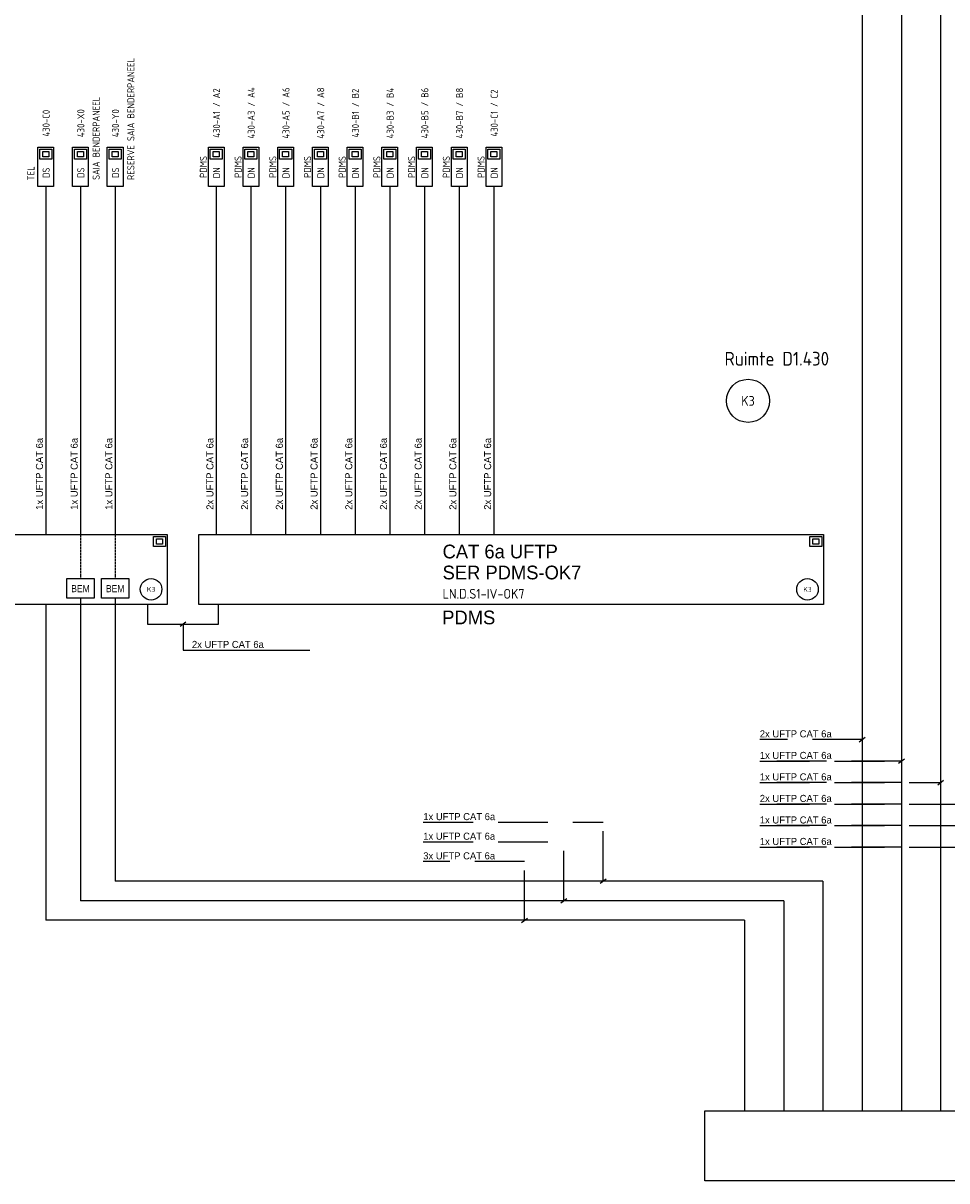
# Model space of a CAD drawing. Header units: millimetres. Extents: x -54 to 1704, y -342 to 469.
# Tile 13 of 17: x 1066 to 1301, y -336 to -41. Entities that reach past the tile are written whole.
import ezdxf
from ezdxf.enums import TextEntityAlignment as Align

# ---------------------------------------------------------------- set-up
doc = ezdxf.new("R2010")
doc.units = ezdxf.units.MM
doc.linetypes.add('DASHED', pattern=[19.05, 12.7, -6.35])
for name, color, linetype in [('AT$1A---_BIJSCHRIFT', 7, 'Continuous'), ('AT$1A---_TEKST', 2, 'Continuous'), ('E--L6100', 3, 'Continuous'), ('E--L6400', 3, 'Continuous'), ('EB6122--_ATTRIB', 2, 'Continuous'), ('EB6441--_ATTRIB', 2, 'Continuous'), ('EL6122--_AARD-NEN3134', 3, 'Continuous'), ('EL6441--_DN', 7, 'Continuous')]:
    doc.layers.add(name, color=color, linetype=linetype)
doc.styles.add('1_8', font='ISO.shx', dxfattribs={"height": 1.8})
doc.styles.add('2_5', font='iso.shx', dxfattribs={"height": 2.5})
doc.styles.add('GBB_ISOP', font='b-gbp3.shx')
doc.styles.add('NORATT', font='isocp.shx')
doc.styles.add('Normaal_staand', font='iso.shx')

# ---------------------------------------------------------------- blocks, each defined once
blk = doc.blocks.new('ES3134')
at = {"color": 0}
blk.add_circle((0, 0), 5.5, dxfattribs=at)
at = {"style": '1_8', "flags": 8}
blk.add_attdef('M_CODE', text='', height=1.8, dxfattribs=at).set_placement((0, 0), align=Align.MIDDLE_CENTER)
at = {"color": 0, "style": '2_5', "flags": 8}
blk.add_attdef('CODE', text='', height=2.5, dxfattribs=at).set_placement((0, 0), align=Align.MIDDLE)
blk = doc.blocks.new('DATA-LS3')
at = {"layer": 'E--L6400', "color": 2, "linetype": 'Continuous'}
blk.add_line((3.1, 0), (0, 0), dxfattribs=at)
for points in [[(13.1, -2), (3.1, -2), (3.1, 2), (13.1, 2)], [(12.63, 1.53), (12.63, -1.54), (10.01, -1.54), (10.01, 1.53)], [(11.98, 0.76), (11.98, -0.77), (10.67, -0.77), (10.67, 0.76)]]:
    blk.add_lwpolyline(points, close=True, dxfattribs=at)
at = {"style": 'NORATT'}
for tag, flags, p in [('CODE', 9, (8.06, 6.75)), ('M_CODE', 8, (8.06, 3.75))]:
    blk.add_attdef(tag, text='', height=1.8, dxfattribs=dict(at, flags=flags)).set_placement(p, align=Align.MIDDLE_CENTER)
for tag, flags, p in [('PANEEL', 9, (0, 3)), ('GRP', 8, (0, -5)), ('RUIMTE', 9, (0, -7.5))]:
    blk.add_attdef(tag, text='', height=1.8, dxfattribs=dict(at, flags=flags)).set_placement(p, align=Align.MIDDLE_LEFT)
at = {"color": 1, "style": 'NORATT'}
blk.add_attdef('DATACODE', text='', height=1.8, dxfattribs=at).set_placement((8.06, 3.75), align=Align.MIDDLE_CENTER)
blk.add_attdef('DATA-TST', text='', height=1.8, dxfattribs=at).set_placement((4.62, 0), align=Align.MIDDLE_LEFT)

msp = doc.modelspace()

# ---------------------------------------------------------------- linework, layer by layer
at = {"color": 1}
for p, q in [((1299.55, -16.95), (1299.55, -318.3)), ((1289.55, -21.95), (1289.55, -318.3)), ((1279.55, -26.95), (1279.55, -318.3)), ((1080.3, -187.57), (1080.3, -264.71)), ((1089.15, -187.57), (1089.15, -259.71)), ((1071.46, -189.18), (1071.46, -269.71)), ((1105.7, -194.75), (1107.2, -193.61)), ((1278.8, -224.18), (1280.31, -223.04)), ((1288.8, -229.66), (1290.31, -228.53)), ((1298.8, -235.15), (1300.31, -234.02)), ((1269.55, -259.71), (1089.15, -259.71)), ((1212.76, -260.28), (1214.27, -259.14)), ((1269.55, -259.71), (1269.55, -318.3)), ((1259.55, -264.71), (1080.3, -264.71)), ((1202.76, -265.28), (1204.27, -264.14)), ((1259.55, -264.71), (1259.55, -318.3)), ((1249.55, -269.71), (1071.46, -269.71)), ((1192.76, -270.28), (1194.27, -269.14)), ((1249.55, -269.71), (1249.55, -318.3))]:
    msp.add_line(p, q, dxfattribs=at)
at = {"color": 3}
for p, q in [((891.71, -171.34), (1102.42, -171.34)), ((1102.42, -171.34), (1102.42, -189.18)), ((1102.42, -189.18), (891.71, -189.18))]:
    msp.add_line(p, q, dxfattribs=at)
at = {"color": 1, "linetype": 'DASHED', "ltscale": 0.02}
for p, q in [((1080.3, -171.34), (1080.3, -182.57)), ((1089.15, -171.34), (1089.15, -182.57))]:
    msp.add_line(p, q, dxfattribs=at)
at = {"color": 1, "linetype": 'DASHED'}
for p, q in [((1279.55, -223.61), (1253.46, -223.61)), ((1289.55, -229.1), (1253.46, -229.1)), ((1253.46, -229.1), (1289.55, -229.1)), ((1289.55, -234.58), (1253.46, -234.58)), ((1253.46, -234.58), (1299.55, -234.58)), ((1289.55, -240.07), (1253.46, -240.07)), ((1253.46, -240.07), (1309.55, -240.07)), ((1167.69, -244.71), (1213.53, -244.71)), ((1213.52, -259.71), (1213.52, -244.71)), ((1289.55, -245.56), (1253.46, -245.56)), ((1253.46, -245.56), (1319.55, -245.56)), ((1167.68, -249.71), (1203.52, -249.71)), ((1203.52, -264.71), (1203.52, -249.71)), ((1289.55, -251.04), (1253.46, -251.04)), ((1253.46, -251.04), (1329.55, -251.04)), ((1193.52, -254.71), (1167.67, -254.71)), ((1193.52, -269.71), (1193.52, -254.71))]:
    msp.add_line(p, q, dxfattribs=at)
at = {"color": 3}
for points in [[(1110.48, -171.34), (1269.73, -171.34), (1269.73, -189.18), (1110.48, -189.18)], [(1239.47, -318.3), (1398.72, -318.3), (1398.72, -336.14), (1239.47, -336.14)]]:
    msp.add_lwpolyline(points, close=True, dxfattribs=at)
at = {"color": 1}
for points in [[(1076.8, -182.57), (1083.8, -182.57), (1083.8, -187.57), (1076.8, -187.57)], [(1085.65, -182.57), (1092.65, -182.57), (1092.65, -187.57), (1085.65, -187.57)]]:
    msp.add_lwpolyline(points, close=True, dxfattribs=at)
for points in [[(1097.42, -189.18), (1097.42, -194.18), (1115.48, -194.18), (1115.48, -189.18)], [(1106.45, -194.18), (1106.45, -200.81), (1138.73, -200.81)]]:
    msp.add_lwpolyline(points, dxfattribs=at)
at = {"layer": 'E--L6100', "color": 1}
for points in [[(1071.46, -85.69), (1071.46, -171.34)], [(1080.3, -85.69), (1080.3, -171.34)], [(1089.15, -85.69), (1089.15, -171.34)], [(1114.9, -85.69), (1114.9, -171.34)], [(1123.75, -85.69), (1123.75, -171.34)], [(1132.6, -85.69), (1132.6, -171.34)], [(1141.45, -85.69), (1141.45, -171.34)], [(1150.29, -85.69), (1150.29, -171.34)], [(1159.14, -85.69), (1159.14, -171.34)], [(1167.99, -85.69), (1167.99, -171.34)], [(1176.84, -85.69), (1176.84, -171.34)], [(1185.68, -85.69), (1185.68, -171.34)]]:
    msp.add_lwpolyline(points, dxfattribs=at)
at = {"layer": 'E--L6400', "color": 2, "linetype": 'Continuous'}
for points in [[(1098.89, -171.81), (1101.96, -171.81), (1101.96, -174.43), (1098.89, -174.43)], [(1099.66, -172.46), (1101.19, -172.46), (1101.19, -173.77), (1099.66, -173.77)], [(1266.21, -171.81), (1269.27, -171.81), (1269.27, -174.43), (1266.21, -174.43)], [(1266.97, -172.46), (1268.5, -172.46), (1268.5, -173.77), (1266.97, -173.77)]]:
    msp.add_lwpolyline(points, close=True, dxfattribs=at)

# ---------------------------------------------------------------- block references
at = {"layer": 'EL6122--_AARD-NEN3134'}
ref = msp.add_blockref('ES3134', (1250.46, -137.26), dxfattribs=at)
ref.add_attrib('CODE', 'K3', dxfattribs={"layer": 'EB6122--_ATTRIB', "color": 2, "height": 2.5, "style": 'NORATT', "flags": 8}).set_placement((1250.46, -137.26), align=Align.MIDDLE)
ref = msp.add_blockref('ES3134', (1098.3, -185.32), dxfattribs=dict(at, xscale=0.5, yscale=0.5, zscale=0.5))
ref.add_attrib('CODE', 'K3', dxfattribs={"layer": 'EB6122--_ATTRIB', "color": 2, "height": 1.25, "style": 'NORATT', "flags": 8}).set_placement((1098.3, -185.32), align=Align.MIDDLE)
ref = msp.add_blockref('ES3134', (1265.61, -185.32), dxfattribs=dict(at, xscale=0.5, yscale=0.5, zscale=0.5))
ref.add_attrib('CODE', 'K3', dxfattribs={"layer": 'EB6122--_ATTRIB', "color": 2, "height": 1.25, "style": 'NORATT', "flags": 8}).set_placement((1265.61, -185.32), align=Align.MIDDLE)
at = {"layer": 'EL6441--_DN'}
ref = msp.add_blockref('DATA-LS3', (1089.15, -85.69), dxfattribs=dict(at, rotation=90))
ref.add_attrib('DATACODE', '430-Y0', dxfattribs={"layer": 'EB6441--_ATTRIB', "color": 1, "height": 1.8, "rotation": 90, "style": 'NORATT'}).set_placement((1089.24, -66.47), align=Align.MIDDLE_CENTER)
ref.add_attrib('DATA-TST', 'DS', dxfattribs={"layer": 'EB6441--_ATTRIB', "color": 1, "height": 1.8, "rotation": 90, "style": 'NORATT'}).set_placement((1089.24, -79.11), align=Align.MIDDLE_CENTER)
ref.add_attrib('GRP', 'RESERVE SAIA BENDERPANEEL', dxfattribs={"layer": 'EB6441--_ATTRIB', "color": 1, "height": 1.8, "rotation": -270, "style": 'NORATT', "oblique": 360, "flags": 8}).set_placement((1093.15, -80.94), align=Align.MIDDLE_LEFT)
ref = msp.add_blockref('DATA-LS3', (1080.3, -85.69), dxfattribs=dict(at, rotation=90))
ref.add_attrib('DATACODE', '430-X0', dxfattribs={"layer": 'EB6441--_ATTRIB', "color": 1, "height": 1.8, "rotation": 90, "style": 'NORATT'}).set_placement((1080.4, -66.47), align=Align.MIDDLE_CENTER)
ref.add_attrib('DATA-TST', 'DS', dxfattribs={"layer": 'EB6441--_ATTRIB', "color": 1, "height": 1.8, "rotation": 90, "style": 'NORATT'}).set_placement((1080.4, -79.11), align=Align.MIDDLE_CENTER)
ref.add_attrib('GRP', 'SAIA BENDERPANEEL', dxfattribs={"layer": 'EB6441--_ATTRIB', "color": 1, "height": 1.8, "rotation": -270, "style": 'NORATT', "oblique": 360, "flags": 8}).set_placement((1084.3, -80.94), align=Align.MIDDLE_LEFT)
ref = msp.add_blockref('DATA-LS3', (1114.9, -85.69), dxfattribs=dict(at, rotation=90))
ref.add_attrib('DATACODE', '430-A1 / A2', dxfattribs={"layer": 'EB6441--_ATTRIB', "color": 1, "height": 1.8, "rotation": 90, "style": 'NORATT', "oblique": 360}).set_placement((1115, -63.89), align=Align.MIDDLE_CENTER)
ref.add_attrib('DATA-TST', 'DN', dxfattribs={"layer": 'EB6441--_ATTRIB', "color": 1, "height": 1.8, "rotation": 90, "style": 'NORATT', "oblique": 360}).set_placement((1115, -79.11), align=Align.MIDDLE_CENTER)
ref.add_attrib('M_CODE', 'PDMS', dxfattribs={"layer": 'EB6441--_ATTRIB', "color": 1, "height": 1.8, "rotation": 90, "style": 'NORATT', "flags": 8}).set_placement((1111.63, -77.63), align=Align.MIDDLE_CENTER)
ref = msp.add_blockref('DATA-LS3', (1123.75, -85.69), dxfattribs=dict(at, rotation=90))
ref.add_attrib('DATACODE', '430-A3 / A4', dxfattribs={"layer": 'EB6441--_ATTRIB', "color": 1, "height": 1.8, "rotation": 90, "style": 'NORATT', "oblique": 360}).set_placement((1123.84, -63.89), align=Align.MIDDLE_CENTER)
ref.add_attrib('DATA-TST', 'DN', dxfattribs={"layer": 'EB6441--_ATTRIB', "color": 1, "height": 1.8, "rotation": 90, "style": 'NORATT', "oblique": 360}).set_placement((1123.84, -79.11), align=Align.MIDDLE_CENTER)
ref.add_attrib('M_CODE', 'PDMS', dxfattribs={"layer": 'EB6441--_ATTRIB', "color": 1, "height": 1.8, "rotation": 90, "style": 'NORATT', "flags": 8}).set_placement((1120.47, -77.63), align=Align.MIDDLE_CENTER)
ref = msp.add_blockref('DATA-LS3', (1132.6, -85.69), dxfattribs=dict(at, rotation=90))
ref.add_attrib('DATACODE', '430-A5 / A6', dxfattribs={"layer": 'EB6441--_ATTRIB', "color": 1, "height": 1.8, "rotation": 90, "style": 'NORATT', "oblique": 360}).set_placement((1132.69, -63.89), align=Align.MIDDLE_CENTER)
ref.add_attrib('DATA-TST', 'DN', dxfattribs={"layer": 'EB6441--_ATTRIB', "color": 1, "height": 1.8, "rotation": 90, "style": 'NORATT', "oblique": 360}).set_placement((1132.69, -79.11), align=Align.MIDDLE_CENTER)
ref.add_attrib('M_CODE', 'PDMS', dxfattribs={"layer": 'EB6441--_ATTRIB', "color": 1, "height": 1.8, "rotation": 90, "style": 'NORATT', "flags": 8}).set_placement((1129.32, -77.63), align=Align.MIDDLE_CENTER)
ref = msp.add_blockref('DATA-LS3', (1141.45, -85.69), dxfattribs=dict(at, rotation=90))
ref.add_attrib('DATACODE', '430-A7 / A8', dxfattribs={"layer": 'EB6441--_ATTRIB', "color": 1, "height": 1.8, "rotation": 90, "style": 'NORATT', "oblique": 360}).set_placement((1141.54, -63.89), align=Align.MIDDLE_CENTER)
ref.add_attrib('DATA-TST', 'DN', dxfattribs={"layer": 'EB6441--_ATTRIB', "color": 1, "height": 1.8, "rotation": 90, "style": 'NORATT', "oblique": 360}).set_placement((1141.54, -79.11), align=Align.MIDDLE_CENTER)
ref.add_attrib('M_CODE', 'PDMS', dxfattribs={"layer": 'EB6441--_ATTRIB', "color": 1, "height": 1.8, "rotation": 90, "style": 'NORATT', "flags": 8}).set_placement((1138.17, -77.63), align=Align.MIDDLE_CENTER)
ref = msp.add_blockref('DATA-LS3', (1150.29, -85.69), dxfattribs=dict(at, rotation=90))
ref.add_attrib('DATACODE', '430-B1 / B2', dxfattribs={"layer": 'EB6441--_ATTRIB', "color": 1, "height": 1.8, "rotation": 90, "style": 'NORATT', "oblique": 360}).set_placement((1150.39, -63.89), align=Align.MIDDLE_CENTER)
ref.add_attrib('DATA-TST', 'DN', dxfattribs={"layer": 'EB6441--_ATTRIB', "color": 1, "height": 1.8, "rotation": 90, "style": 'NORATT', "oblique": 360}).set_placement((1150.39, -79.11), align=Align.MIDDLE_CENTER)
ref.add_attrib('M_CODE', 'PDMS', dxfattribs={"layer": 'EB6441--_ATTRIB', "color": 1, "height": 1.8, "rotation": 90, "style": 'NORATT', "flags": 8}).set_placement((1147.02, -77.63), align=Align.MIDDLE_CENTER)
ref = msp.add_blockref('DATA-LS3', (1159.14, -85.69), dxfattribs=dict(at, rotation=90))
ref.add_attrib('DATACODE', '430-B3 / B4', dxfattribs={"layer": 'EB6441--_ATTRIB', "color": 1, "height": 1.8, "rotation": 90, "style": 'NORATT', "oblique": 360}).set_placement((1159.23, -63.89), align=Align.MIDDLE_CENTER)
ref.add_attrib('DATA-TST', 'DN', dxfattribs={"layer": 'EB6441--_ATTRIB', "color": 1, "height": 1.8, "rotation": 90, "style": 'NORATT', "oblique": 360}).set_placement((1159.23, -79.11), align=Align.MIDDLE_CENTER)
ref.add_attrib('M_CODE', 'PDMS', dxfattribs={"layer": 'EB6441--_ATTRIB', "color": 1, "height": 1.8, "rotation": 90, "style": 'NORATT', "flags": 8}).set_placement((1155.86, -77.63), align=Align.MIDDLE_CENTER)
ref = msp.add_blockref('DATA-LS3', (1167.99, -85.69), dxfattribs=dict(at, rotation=90))
ref.add_attrib('DATACODE', '430-B5 / B6', dxfattribs={"layer": 'EB6441--_ATTRIB', "color": 1, "height": 1.8, "rotation": 90, "style": 'NORATT', "oblique": 360}).set_placement((1168.08, -63.89), align=Align.MIDDLE_CENTER)
ref.add_attrib('DATA-TST', 'DN', dxfattribs={"layer": 'EB6441--_ATTRIB', "color": 1, "height": 1.8, "rotation": 90, "style": 'NORATT', "oblique": 360}).set_placement((1168.08, -79.11), align=Align.MIDDLE_CENTER)
ref.add_attrib('M_CODE', 'PDMS', dxfattribs={"layer": 'EB6441--_ATTRIB', "color": 1, "height": 1.8, "rotation": 90, "style": 'NORATT', "flags": 8}).set_placement((1164.71, -77.63), align=Align.MIDDLE_CENTER)
ref = msp.add_blockref('DATA-LS3', (1176.84, -85.69), dxfattribs=dict(at, rotation=90))
ref.add_attrib('DATACODE', '430-B7 / B8', dxfattribs={"layer": 'EB6441--_ATTRIB', "color": 1, "height": 1.8, "rotation": 90, "style": 'NORATT', "oblique": 360}).set_placement((1176.93, -63.89), align=Align.MIDDLE_CENTER)
ref.add_attrib('DATA-TST', 'DN', dxfattribs={"layer": 'EB6441--_ATTRIB', "color": 1, "height": 1.8, "rotation": 90, "style": 'NORATT', "oblique": 360}).set_placement((1176.93, -79.11), align=Align.MIDDLE_CENTER)
ref.add_attrib('M_CODE', 'PDMS', dxfattribs={"layer": 'EB6441--_ATTRIB', "color": 1, "height": 1.8, "rotation": 90, "style": 'NORATT', "flags": 8}).set_placement((1173.56, -77.63), align=Align.MIDDLE_CENTER)
ref = msp.add_blockref('DATA-LS3', (1185.68, -85.69), dxfattribs=dict(at, rotation=90))
ref.add_attrib('DATACODE', '430-C1 / C2', dxfattribs={"layer": 'EB6441--_ATTRIB', "color": 1, "height": 1.8, "rotation": 90, "style": 'NORATT', "oblique": 360}).set_placement((1185.78, -63.89), align=Align.MIDDLE_CENTER)
ref.add_attrib('DATA-TST', 'DN', dxfattribs={"layer": 'EB6441--_ATTRIB', "color": 1, "height": 1.8, "rotation": 90, "style": 'NORATT', "oblique": 360}).set_placement((1185.78, -79.11), align=Align.MIDDLE_CENTER)
ref.add_attrib('M_CODE', 'PDMS', dxfattribs={"layer": 'EB6441--_ATTRIB', "color": 1, "height": 1.8, "rotation": 90, "style": 'NORATT', "flags": 8}).set_placement((1182.41, -77.63), align=Align.MIDDLE_CENTER)
ref = msp.add_blockref('DATA-LS3', (1071.46, -85.69), dxfattribs=dict(at, rotation=90))
ref.add_attrib('DATACODE', '430-C0', dxfattribs={"layer": 'EB6441--_ATTRIB', "color": 1, "height": 1.8, "rotation": 90, "style": 'NORATT'}).set_placement((1071.55, -66.47), align=Align.MIDDLE_CENTER)
ref.add_attrib('DATA-TST', 'DS', dxfattribs={"layer": 'EB6441--_ATTRIB', "color": 1, "height": 1.8, "rotation": 90, "style": 'NORATT'}).set_placement((1071.55, -79.11), align=Align.MIDDLE_CENTER)
ref.add_attrib('GRP', 'TEL', dxfattribs={"layer": 'EB6441--_ATTRIB', "color": 1, "height": 1.8, "rotation": -270, "style": 'NORATT', "oblique": 360, "flags": 8}).set_placement((1067.69, -81.05), align=Align.MIDDLE_LEFT)

# ---------------------------------------------------------------- texts
at = {"layer": 'AT$1A---_BIJSCHRIFT', "color": 2, "style": 'Normaal_staand'}
for s, height, p in [('Ruimte D1.430', 3.5, (1244.47, -126.52)), ('LN.D.S1-IV-OK7', 2.5, (1172.61, -186.46))]:
    msp.add_text(s, height=height, dxfattribs=at).set_placement(p, align=Align.MIDDLE_LEFT)
at = {"layer": 'AT$1A---_TEKST', "style": 'GBB_ISOP'}
for s, p in [('1x UFTP CAT 6a', (1071.29, -165.04)), ('1x UFTP CAT 6a', (1080.14, -165.04)), ('1x UFTP CAT 6a', (1088.98, -165.04)), ('2x UFTP CAT 6a', (1114.74, -165.04)), ('2x UFTP CAT 6a', (1123.58, -165.04)), ('2x UFTP CAT 6a', (1132.43, -165.04)), ('2x UFTP CAT 6a', (1141.28, -165.04)), ('2x UFTP CAT 6a', (1150.13, -165.04)), ('2x UFTP CAT 6a', (1158.97, -165.04)), ('2x UFTP CAT 6a', (1167.82, -165.04)), ('2x UFTP CAT 6a', (1176.67, -165.04)), ('2x UFTP CAT 6a', (1185.52, -165.04))]:
    msp.add_text(s, height=1.8, rotation=90, dxfattribs=at).set_placement(p, align=Align.BOTTOM_LEFT)
at = {"layer": 'AT$1A---_TEKST', "color": 3, "style": 'GBB_ISOP'}
for s, p in [('CAT 6a UFTP', (1172.6, -175.68)), ('SER PDMS-OK7', (1172.6, -181.03))]:
    msp.add_text(s, height=3.5, dxfattribs=at).set_placement(p, align=Align.MIDDLE_LEFT)
at = {"layer": 'AT$1A---_TEKST', "style": 'GBB_ISOP', "width": 0.9}
for p in [(1080.31, -186.59), (1089.16, -186.59)]:
    msp.add_text('BEM', height=1.8, dxfattribs=at).set_placement(p, align=Align.BOTTOM_CENTER)
at = {"layer": 'AT$1A---_TEKST', "color": 3, "style": 'GBB_ISOP'}
msp.add_text('PDMS', height=3.5, dxfattribs=at).set_placement((1179.27, -192.49), align=Align.MIDDLE)
at = {"layer": 'AT$1A---_TEKST', "style": 'GBB_ISOP'}
for s, p in [('2x UFTP CAT 6a', (1108.72, -200.81)), ('2x UFTP CAT 6a', (1253.46, -223.61)), ('1x UFTP CAT 6a', (1253.46, -229.1)), ('1x UFTP CAT 6a', (1253.46, -234.58)), ('2x UFTP CAT 6a', (1253.46, -240.07)), ('1x UFTP CAT 6a', (1167.69, -244.71)), ('1x UFTP CAT 6a', (1253.46, -245.56)), ('1x UFTP CAT 6a', (1167.68, -249.71)), ('1x UFTP CAT 6a', (1253.46, -251.04)), ('3x UFTP CAT 6a', (1167.67, -254.71))]:
    msp.add_text(s, height=1.8, dxfattribs=at).set_placement(p, align=Align.BOTTOM_LEFT)

doc.saveas('drawing.dxf')
